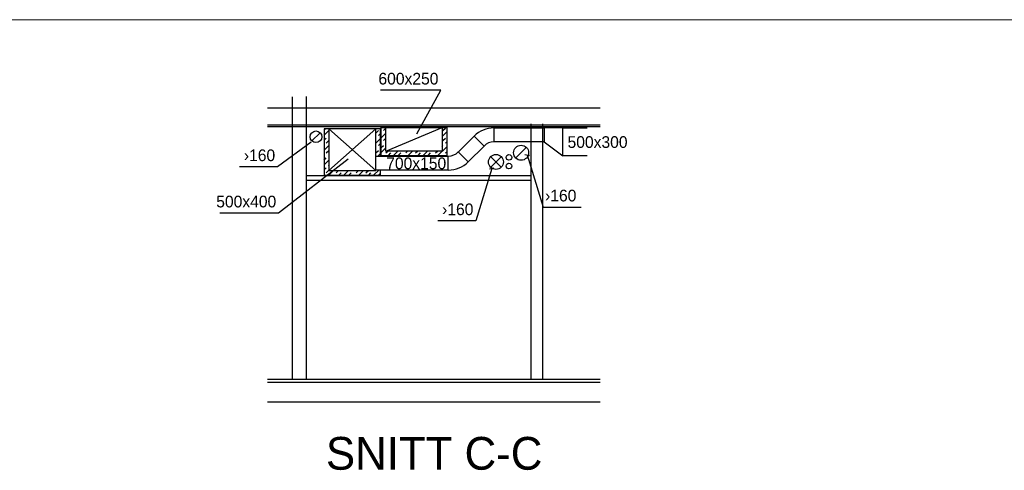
# Model space of a CAD drawing. Header units: millimetres. Extents: x 0 to 83248, y 0 to 52411.
# Tile 39 of 63: x 33023 to 43549, y 23630 to 28444. Entities that reach past the tile are written whole.
import ezdxf
from ezdxf.enums import TextEntityAlignment as Align

# ---------------------------------------------------------------- set-up
doc = ezdxf.new("R2010")
doc.units = ezdxf.units.MM
doc.header["$LTSCALE"] = 50
doc.header["$MEASUREMENT"] = 0
doc.header["$PDMODE"] = 1
doc.layers.get('0').update_dxf_attribs({"linetype": 'CONTINUOUS'})
for name, color, linetype in [('20605A200D001$0$A26-HEL2', 251, 'CONTINUOUS'), ('A12-HEL2', 7, 'CONTINUOUS'), ('A12-HEL3', 7, 'CONTINUOUS'), ('A12-HEL4', 7, 'CONTINUOUS'), ('A24-HEL2', 7, 'CONTINUOUS'), ('V060-', 3, 'CONTINUOUS'), ('V061-', 1, 'CONTINUOUS'), ('V080-', 3, 'CONTINUOUS')]:
    doc.layers.add(name, color=color, linetype=linetype)
doc.styles.add('FISO', font='fiso')
doc.styles.add('ISO', font='ISO')

# ---------------------------------------------------------------- blocks, each defined once
blk = doc.blocks.new('C90', base_point=(16233, 22618))
at = {"color": 0, "linetype": 'ByBlock'}
blk.add_circle((16233, 22618), 0.5, dxfattribs=at)
blk = doc.blocks.new('FLC90', base_point=(0, 5))
at = {"color": 1}
blk.add_line((-0.346, 4.654), (0.346, 5.346), dxfattribs=at)
blk = doc.blocks.new('TLC90', base_point=(0, 4))
at = {"color": 1}
for p, q in [((-0.346, 4.346), (0.346, 3.654)), ((-0.346, 3.654), (0.346, 4.346))]:
    blk.add_line(p, q, dxfattribs=at)
blk = doc.blocks.new('*X352')
at = {"color": 0}
for p, q in [((36279, 27263), (36294, 27278)), ((36279, 27210), (36329, 27260)), ((36279, 27157), (36301, 27179)), ((36328, 27206), (36329, 27207)), ((36829, 27177), (36831, 27179)), ((36829, 27124), (36879, 27174)), ((36831, 27232), (36858, 27259)), ((36858, 27206), (36879, 27227)), ((36279, 27051), (36329, 27101)), ((36301, 27126), (36328, 27153)), ((36829, 27071), (36831, 27073)), ((36858, 27100), (36879, 27121)), ((36279, 26945), (36301, 26967)), ((36301, 27020), (36328, 27047)), ((36328, 26994), (36329, 26995)), ((36831, 27020), (36858, 27047)), ((36852, 26987), (36879, 27015)), ((36279, 26892), (36329, 26942)), ((36279, 26839), (36301, 26861)), ((36328, 26888), (36329, 26889)), ((36301, 26808), (36328, 26835)), ((36329, 26783), (36379, 26833)), ((36407, 26808), (36432, 26833)), ((36435, 26783), (36460, 26808)), ((36488, 26783), (36538, 26833)), ((36541, 26783), (36566, 26808)), ((36619, 26808), (36644, 26833)), ((36648, 26783), (36698, 26833)), ((36725, 26808), (36751, 26833)), ((36754, 26783), (36778, 26808)), ((36807, 26783), (36861, 26837)), ((36860, 26783), (36879, 26803))]:
    blk.add_line(p, q, dxfattribs=at)
blk = doc.blocks.new('*X353')
at = {"color": 0}
for p, q in [((36888, 27289), (36890, 27291)), ((36911, 27259), (36937, 27285)), ((37547, 27259), (37574, 27285)), ((36888, 27183), (36938, 27233)), ((36911, 27153), (36937, 27179)), ((37538, 27197), (37588, 27247)), ((37547, 27153), (37574, 27179)), ((36888, 27077), (36911, 27100)), ((36888, 27024), (36938, 27074)), ((36937, 27126), (36938, 27127)), ((37491, 26991), (37588, 27087)), ((37538, 27091), (37547, 27100)), ((37574, 27126), (37588, 27141)), ((36908, 26991), (36911, 26994)), ((36937, 27020), (36958, 27041)), ((36964, 26994), (36991, 27020)), ((37014, 26991), (37064, 27041)), ((37070, 26994), (37097, 27020)), ((37120, 26991), (37123, 26994)), ((37150, 27020), (37170, 27041)), ((37173, 26991), (37223, 27041)), ((37226, 26991), (37229, 26994)), ((37256, 27020), (37276, 27041)), ((37282, 26994), (37309, 27020)), ((37332, 26991), (37382, 27041)), ((37388, 26994), (37415, 27020)), ((37438, 26991), (37441, 26994)), ((37468, 27020), (37488, 27041)), ((37544, 26991), (37547, 26994)), ((37574, 27020), (37588, 27034))]:
    blk.add_line(p, q, dxfattribs=at)
blk = doc.blocks.new('KVDIMF_300X150X200')
at = {"color": 0, "linetype": 'ByBlock'}
for p, q in [((-100, -150), (-100, 150)), ((-100, 150), (100, 150)), ((100, 150), (100, 0)), ((100, 0), (-100, -150))]:
    blk.add_line(p, q, dxfattribs=at)
blk = doc.blocks.new('2VDIMF_300X150X200')
for p in [(-100, 0), (100, 75)]:
    blk.add_point(p)
at = {"color": 0, "linetype": 'ByBlock'}
blk.add_blockref('KVDIMF_300X150X200', (0, 0), dxfattribs=at)
at = {"style": 'FISO', "flags": 3}
blk.add_attdef('0', (0, 0), '', height=1, dxfattribs=at)
blk = doc.blocks.new('KBOJ45_P', base_point=(16236.061, 22619.837))
at = {"color": 0, "linetype": 'ByBlock'}
for p, q in [((16235.44, 22619.337, 0.686), (16235.44, 22620.337, 0.686)), ((16236.147, 22620.63), (16236.854, 22619.923))]:
    blk.add_line(p, q, dxfattribs=at)
for radius in [1, 2]:
    blk.add_arc((16235.44, 22621.337, 0.686), radius, 270, 315, dxfattribs=at)
blk = doc.blocks.new('2BOJ45_P', base_point=(16236.061, 22619.837))
for p in [(16236.501, 22620.276), (16235.44, 22619.837)]:
    blk.add_point(p)
at = {"color": 0, "linetype": 'ByBlock'}
blk.add_blockref('KBOJ45_P', (16236.061, 22619.837), dxfattribs=at)
at = {"style": 'ISO', "flags": 3}
blk.add_attdef('0', (16236.061, 22619.837), '', height=1, dxfattribs=at)
blk = doc.blocks.new('20605A200D001')
at = {"layer": '20605A200D001$0$A26-HEL2', "color": 7, "linetype": 'Continuous', "lineweight": 0}
blk.add_lwpolyline([(65201, 26113), (30411, 26113)], dxfattribs=at)

msp = doc.modelspace()

# ---------------------------------------------------------------- linework, layer by layer
at = {"layer": 'A12-HEL2', "color": 7}
for p, q in [((39229.95, 27499.06), (35671.35, 27499.06)), ((39229.95, 27319.06), (35671.35, 27319.06)), ((39229.95, 27299.06), (35671.35, 27299.06)), ((39229.95, 24599.06), (35671.35, 24599.06))]:
    msp.add_line(p, q, dxfattribs=at)
at = {"layer": 'A12-HEL3', "color": 7}
for p, q in [((38486.17, 26777.08), (36086.14, 26777.08)), ((38486.17, 26727.08), (36086.14, 26727.08))]:
    msp.add_line(p, q, dxfattribs=at)
at = {"layer": 'A12-HEL4', "color": 7}
for p, q in [((39229.95, 24569.06), (35671.35, 24569.06)), ((39229.95, 24359.06), (35671.35, 24359.06))]:
    msp.add_line(p, q, dxfattribs=at)
at = {"layer": 'A24-HEL2', "color": 7}
for p, q in [((35936.14, 27618.93), (35936.14, 24599.06)), ((36086.14, 27622.32), (36086.14, 24599.06)), ((38486.17, 27330.28), (38486.17, 24599.06)), ((38611.17, 27330.28), (38611.17, 24599.06))]:
    msp.add_line(p, q, dxfattribs=at)
at = {"layer": 'V060-'}
for p, q in [((36879.09, 27278.43), (36279.09, 27278.43)), ((36329.09, 27278.43), (36329.09, 26833.37)), ((36829.09, 26833.37), (36829.09, 27278.43)), ((36888.02, 27290.62), (37588.02, 27290.62)), ((36938.02, 27040.62), (36938.02, 27290.62)), ((37538.02, 27290.62), (37538.02, 27040.62)), ((37538.02, 27040.62), (36938.02, 27040.62)), ((36329.09, 26833.37), (36829.09, 26833.37))]:
    msp.add_line(p, q, dxfattribs=at)
at = {"layer": 'V060-', "color": 1, "linetype": 'Continuous'}
for p, q in [((36329.09, 26833.37), (36829.09, 27278.43)), ((36329.09, 27278.43), (36829.09, 26833.37)), ((36938.02, 27040.62), (37538.02, 27290.62))]:
    msp.add_line(p, q, dxfattribs=at)
at = {"layer": 'V060-', "linetype": 'Continuous'}
for p, q in [((38093.03, 27288.34), (38630.53, 27288.34)), ((38830.53, 27288.34), (39088.92, 27288.34)), ((37710.95, 27030.53, -102.97), (37880.89, 27200.47)), ((37986.96, 27094.41), (37817.02, 26924.47, -102.97)), ((38630.53, 27138.34), (38093.03, 27138.34)), ((36829.09, 26987.5), (37604.99, 26987.5)), ((39088.92, 26988.34), (38830.53, 26988.34)), ((37604.99, 26837.5), (36829.09, 26837.5))]:
    msp.add_line(p, q, dxfattribs=at)
at = {"layer": 'V061-'}
for p, q in [((37524.52, 27691.46), (36878.75, 27691.46)), ((37268.69, 27225.51), (37524.52, 27691.46)), ((36279.09, 27278.43), (36279.09, 26783.37)), ((36879.09, 26987.5), (36879.09, 27278.43)), ((36888.02, 26990.62), (36888.02, 27290.62)), ((37588.02, 27290.62), (37588.02, 26990.62)), ((36137.33, 27134.59), (35779.16, 26873.2)), ((36535.29, 26952.76), (35790.53, 26378.84)), ((37588.02, 26990.62), (36888.02, 26990.62)), ((38423.9, 27005.23), (38472.62, 26994.01)), ((38448.26, 26999.62), (38618.81, 26442.75)), ((35779.16, 26873.2), (35372.17, 26873.2)), ((38068.98, 26852.66), (37898.42, 26295.79)), ((38093.34, 26858.27), (38044.62, 26847.05)), ((36279.09, 26783.37), (36879.09, 26783.37)), ((36879.09, 26783.37), (36879.09, 26837.5)), ((38618.81, 26442.75), (39025.8, 26442.75)), ((35790.53, 26378.84), (35161.82, 26378.84)), ((37898.42, 26295.79), (37491.43, 26295.79))]:
    msp.add_line(p, q, dxfattribs=at)
at = {"layer": 'V080-', "color": 1}
for centre in [(38253.18, 26973.27), (38253.18, 26880.47)]:
    msp.add_circle(centre, 30, dxfattribs=at)

# ---------------------------------------------------------------- block references
at = {"layer": 'V060-'}
msp.add_blockref('20605A200D001', (-15469.5, 2330.58), dxfattribs=at)
at = {"layer": 'V060-', "linetype": 'Continuous', "xscale": 150, "yscale": 150, "zscale": 150, "rotation": 180}
msp.add_blockref('2BOJ45_P', (37999.83, 27213.34, -102.97), dxfattribs=at)
at = {"layer": 'V060-', "linetype": 'Continuous', "xscale": -1}
msp.add_blockref('2VDIMF_300X150X200', (38730.53, 27138.34), dxfattribs=at)
at = {"layer": 'V060-'}
for name, p, xscale, yscale, zscale in [('C90', (36190.55, 27192.98), 125, 125, 125), ('FLC90', (36190.55, 27192.98), 125, 125, 125), ('C90', (38383.52, 27022.26), 160, 160, 160), ('FLC90', (38383.52, 27022.26), 160, 160, 160), ('C90', (38114.1, 26924.29), 160, 160, 160), ('TLC90', (38114.1, 26924.29), 160, 160, 160)]:
    msp.add_blockref(name, p, dxfattribs=dict(at, xscale=xscale, yscale=yscale, zscale=zscale))
at = {"layer": 'V060-', "linetype": 'Continuous', "xscale": 150, "yscale": 150, "zscale": 150}
msp.add_blockref('2BOJ45_P', (37698.18, 26912.5, -102.97), dxfattribs=at)
at = {"layer": 'V061-'}
for name in ['*X352', '*X353']:
    msp.add_blockref(name, (0, 0), dxfattribs=at)

# ---------------------------------------------------------------- texts
at = {"layer": 'V060-', "color": 6, "style": 'FISO'}
msp.add_text('SNITT C-C', height=350, dxfattribs=at).set_placement((36296.78, 23636.46))
at = {"layer": 'V061-', "color": 1, "style": 'FISO'}
for s, p in [('600x250', (37499.52, 27751.46)), ('›160', (35754.16, 26933.2)), ('›160', (38974.17, 26502.75)), ('500x400', (35765.53, 26438.84)), ('›160', (37873.42, 26355.79))]:
    msp.add_text(s, height=125, dxfattribs=at).set_placement(p, align=Align.RIGHT)
for s, p in [('500x300', (38879.68, 27074.38)), ('700x150', (36941.02, 26847.09))]:
    msp.add_text(s, height=125, dxfattribs=at).set_placement(p)

doc.saveas('drawing.dxf')
